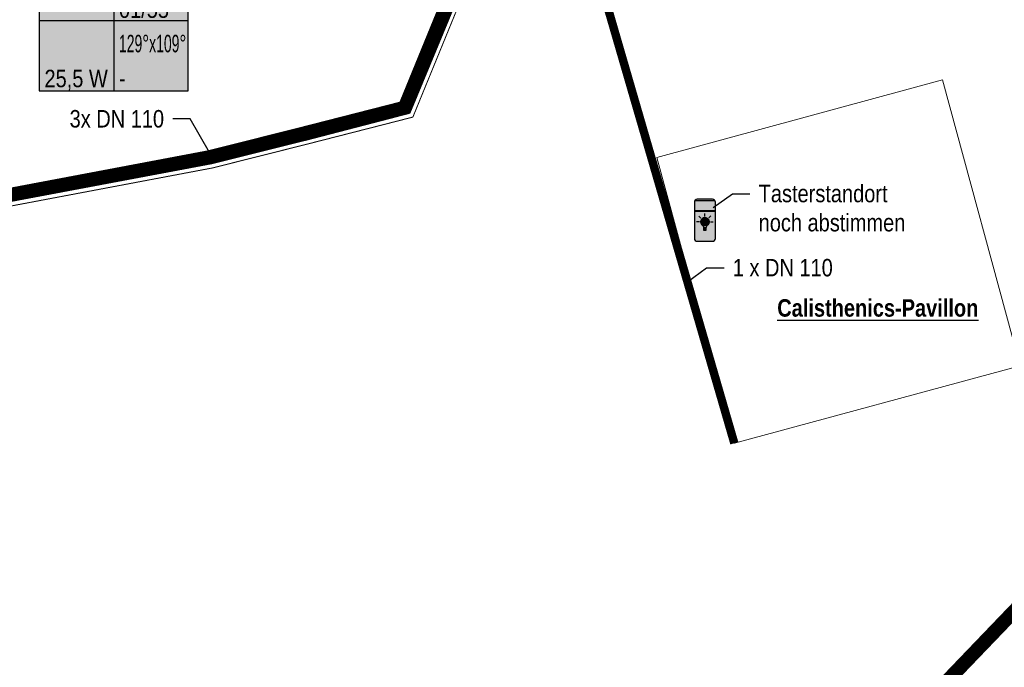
# Model space of a CAD drawing. Header units: metres. Extents: x 32339189 to 32339744, y 5702369 to 5702760.
# Tile 19 of 48: x 32339310 to 32339345, y 5702566 to 5702589. Entities that reach past the tile are written whole.
import ezdxf
from ezdxf import colors
from ezdxf.entities.mleader import LeaderData, LeaderLine
from ezdxf.enums import TextEntityAlignment as Align
from ezdxf.lldxf.tags import DXFTag
from ezdxf.math import Vec2, Vec3

# ---------------------------------------------------------------- set-up
doc = ezdxf.new("R2010")
doc.units = ezdxf.units.M
doc.header["$MEASUREMENT"] = 0
doc.linetypes.add('19', pattern=[0.5, 0.25, -0.25])
for name, color, linetype, lineweight in [('LRS Erdung', 1, 'Continuous', 25), ('LRS-Trasse und Kabelzugschächte', 252, 'Continuous', 25), ('LRS_Detail', 7, 'Continuous', 25)]:
    doc.layers.add(name, color=color, linetype=linetype, lineweight=lineweight)
for name, color, linetype in [('LRS-Kabel', 5, 'Continuous'), ('LRS_Bauabschnitte', 10, 'Continuous'), ('LRS_BM', 7, 'Continuous'), ('LRS_Kodierungsfahne_D2.1', 231, 'Continuous'), ('LRS_Kodierungsfahnen', 7, 'Continuous'), ('LRS_L', 7, 'Continuous'), ('LRS_TXT', 7, 'Continuous')]:
    doc.layers.add(name, color=color, linetype=linetype)
doc.styles.add('lrs-1_0250', font='ARIALN.TTF', dxfattribs={"height": 0.625})
doc.styles.add('lrs-txt', font='ARIALN.TTF', dxfattribs={"height": 1})
tags = doc.linetypes.add('2512', pattern=[0.36, 0.18, -0.18]).pattern_tags.tags
tags[6:7] = [DXFTag(74, 4), DXFTag(75, 0), DXFTag(340, '0'), DXFTag(46, 1.0), DXFTag(50, 0.0), DXFTag(44, 0.0), DXFTag(45, 0.0)]
tags[4:5] = [DXFTag(74, 4), DXFTag(75, 0), DXFTag(340, '0'), DXFTag(46, 1.0), DXFTag(50, 0.0), DXFTag(44, 0.0), DXFTag(45, 0.0)]
doc.dimstyles.new('lrs_1_0250', dxfattribs={"dimtxt": 0.625, "dimasz": 0.3125, "dimexe": 0.3125, "dimexo": 0.625, "dimgap": 0.3125, "dimtad": 1, "dimzin": 5, "dimdsep": 46, "dimtxsty": 'lrs-1_0250', "dimblk1": 'OBLIQUE', "dimblk2": 'OBLIQUE', "dimsah": 1, "dimcen": -0.3125, "dimdle": 0.3125, "dimclrd": 256, "dimclre": 256, "dimclrt": 256, "dimadec": 0, "dimazin": 0, "dimtfac": 1, "dimtix": 1, "dimtmove": 2, "dimatfit": 3, "dimldrblk": 'OBLIQUE', "dimfxl": 1, "dimtolj": 1, "dimtzin": 5, "dimlwd": -1, "dimlwe": -1, "dimarcsym": 0})

# ---------------------------------------------------------------- blocks, each defined once
blk = doc.blocks.new('_None')
blk = doc.blocks.new('_OBLIQUE')
at = {"color": 0, "linetype": 'ByBlock'}
blk.add_line((-0.5, -0.5), (0.5, 0.5), dxfattribs=at)
blk = doc.blocks.new('*D23')
at = {"layer": 'DEFPOINTS', "color": 0}
for p in [(32339350.427, 5702572.481), (32339352.255, 5702570.776), (32339333.378, 5702554.196)]:
    blk.add_point(p, dxfattribs=at)
at = {"layer": 'LRS_BM'}
for p, q in [((32339350.884, 5702572.055), (32339352.484, 5702570.563)), ((32339334.993, 5702552.263), (32339352.468, 5702571.005)), ((32339333.835, 5702553.77), (32339335.434, 5702552.279))]:
    blk.add_line(p, q, dxfattribs=at)
at = {"layer": 'LRS_BM', "xscale": 0.3125, "yscale": 0.3125, "zscale": 0.3125}
for p, rotation in [((32339352.255, 5702570.776), 47.00189417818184), ((32339335.206, 5702552.492), 227.0018941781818)]:
    blk.add_blockref('_OBLIQUE', p, dxfattribs=dict(at, rotation=rotation))
at = {"layer": 'LRS_BM', "insert": (32339343.269, 5702562.065), "char_height": 0.625, "attachment_point": 5, "rotation": 47.0019, "style": 'lrs-1_0250', "bg_fill": 3, "box_fill_scale": 1.25, "bg_fill_color": 257, "bg_fill_transparency": 0}
blk.add_mtext('\\A1;25.00', dxfattribs=at)
blk = doc.blocks.new('LRS_LF_1_250')
blk.add_hatch(color=256).paths.add_polyline_path([(0, 0), (5.333, 0), (5.333, 5), (0, 5)])
at = {"color": 7}
for p, q in [((2.667, 5), (2.667, 0)), ((5.333, 2.5), (0, 2.5))]:
    blk.add_line(p, q, dxfattribs=at)
blk.add_lwpolyline([(0, 0), (5.333, 0), (5.333, 5), (0, 5)], close=True, dxfattribs=at)
at = {"color": 7, "style": 'lrs-txt'}
for tag, height, p in [('LEUCHTENTYP', 0.156, (0.187, 4.812)), ('STROMKREIS', 0.156, (2.854, 4.812)), ('F1', 0.625, (2.854, 4.188)), ('LEUCHTEN_NR.', 0.156, (2.854, 3.546)), ('00/00', 0.625, (2.854, 2.919)), ('LAMPEN', 0.156, (0.187, 2.312)), ('OPTIK', 0.156, (2.854, 2.312)), ('-', 0.625, (0.187, 1.688)), ('-', 0.625, (2.854, 1.688)), ('LEISTUNG', 0.156, (0.187, 1.062)), ('ZUBEHÖR', 0.156, (2.854, 1.062)), ('-W', 0.625, (0.187, 0.438)), ('-', 0.625, (2.854, 0.438))]:
    blk.add_attdef(tag, text='', height=height, dxfattribs=at).set_placement(p, align=Align.MIDDLE_LEFT)
blk.add_attdef('TYP', text='', height=0.625, dxfattribs=at).set_placement((1.253, 3.543), align=Align.MIDDLE_CENTER)
blk = doc.blocks.new('glühlampe')
h = blk.add_hatch(color=256)
h.dxf.hatch_style = 1
h.paths.add_polyline_path([(32340564.496, 5702656.866, 4.001894), (32340564.431, 5702656.743, 0.249882)])
at = {"layer": 'LRS_Detail'}
h = blk.add_hatch(color=256, dxfattribs=at)
h.dxf.hatch_style = 1
h.paths.add_polyline_path([(32340564.299, 5702656.647), (32340564.399, 5702656.647), (32340564.399, 5702656.662), (32340564.299, 5702656.662)])
h = blk.add_hatch(color=256, dxfattribs=at)
h.dxf.hatch_style = 1
h.paths.add_polyline_path([(32340564.299, 5702656.616), (32340564.399, 5702656.616), (32340564.399, 5702656.631), (32340564.299, 5702656.631)])
h = blk.add_hatch(color=256, dxfattribs=at)
h.dxf.hatch_style = 1
h.paths.add_polyline_path([(32340564.299, 5702656.602), (32340564.399, 5702656.602), (32340564.399, 5702656.587), (32340564.299, 5702656.587)])
blk.add_circle((32340564.348, 5702656.866), 0.148)
for points in [[(32340564.207, 5702657.005), (32340564.137, 5702657.076)], [(32340564.347, 5702657.064), (32340564.347, 5702657.164)], [(32340564.488, 5702657.007), (32340564.558, 5702657.078)], [(32340564.15, 5702656.865), (32340564.05, 5702656.865)], [(32340564.546, 5702656.867), (32340564.646, 5702656.867)], [(32340564.299, 5702656.662), (32340564.399, 5702656.662)], [(32340564.299, 5702656.647), (32340564.399, 5702656.647)], [(32340564.299, 5702656.647), (32340564.399, 5702656.647)], [(32340564.299, 5702656.632), (32340564.399, 5702656.632)], [(32340564.299, 5702656.631), (32340564.399, 5702656.631)], [(32340564.299, 5702656.617), (32340564.399, 5702656.617)], [(32340564.299, 5702656.616), (32340564.399, 5702656.616)], [(32340564.299, 5702656.602), (32340564.399, 5702656.602)], [(32340564.299, 5702656.587), (32340564.399, 5702656.587)], [(32340564.299, 5702656.572), (32340564.399, 5702656.572)]]:
    blk.add_lwpolyline(points, dxfattribs=at)
blk.add_lwpolyline([(32340564.431, 5702656.743, 3.204804), (32340564.431, 5702656.743, 3.328131), (32340564.267, 5702656.742), (32340564.286, 5702656.71, -0.131381), (32340564.299, 5702656.66), (32340564.299, 5702656.572), (32340564.399, 5702656.572), (32340564.399, 5702656.66, -0.131381), (32340564.413, 5702656.71)], format="xyb", close=True, dxfattribs=at)
blk = doc.blocks.new('taster vandale')
at = {"layer": 'LRS_Detail'}
h = blk.add_hatch(color=40, dxfattribs=at)
h.dxf.hatch_style = 1
h.paths.add_polyline_path([(32340563.973, 5702657.139), (32340564.723, 5702657.139), (32340564.723, 5702656.158, -0.414214), (32340564.623, 5702656.058), (32340564.073, 5702656.058, -0.414214), (32340563.973, 5702656.158)])
h.paths.add_polyline_path([(32340564.267, 5702656.624), (32340564.286, 5702656.593, -0.12712), (32340564.299, 5702656.544, -0.004191), (32340564.299, 5702656.543), (32340564.299, 5702656.529), (32340564.299, 5702656.514), (32340564.299, 5702656.499), (32340564.299, 5702656.484), (32340564.299, 5702656.469), (32340564.299, 5702656.454), (32340564.399, 5702656.454), (32340564.399, 5702656.469), (32340564.399, 5702656.484), (32340564.399, 5702656.499), (32340564.399, 5702656.514), (32340564.399, 5702656.529), (32340564.399, 5702656.543, -0.004191), (32340564.399, 5702656.544, -0.12712), (32340564.413, 5702656.593), (32340564.431, 5702656.626, 3.328131), (32340564.267, 5702656.624)], flags=16)
h.paths.add_polyline_path([(32340563.994, 5702657.519), (32340564.703, 5702657.519, -0.164403), (32340564.723, 5702657.458), (32340564.723, 5702657.159), (32340563.973, 5702657.159), (32340563.973, 5702657.458, -0.164403), (32340563.994, 5702657.519)])
h = blk.add_hatch(color=256, dxfattribs=at)
h.dxf.hatch_style = 1
h.paths.add_polyline_path([(32340563.994, 5702657.519, -0.233884), (32340564.073, 5702657.558), (32340564.623, 5702657.558, -0.233884), (32340564.703, 5702657.519), (32340563.994, 5702657.519)])
blk.add_lwpolyline([(32340564.723, 5702656.158), (32340564.723, 5702657.458, 0.414214), (32340564.623, 5702657.558), (32340564.073, 5702657.558, 0.414214), (32340563.973, 5702657.458), (32340563.973, 5702656.158, 0.414214), (32340564.073, 5702656.058), (32340564.623, 5702656.058, 0.414214)], format="xyb", close=True, dxfattribs=at)
for points in [[(32340563.994, 5702657.519), (32340564.703, 5702657.519)], [(32340563.973, 5702657.159), (32340564.723, 5702657.159)], [(32340563.973, 5702657.139), (32340564.723, 5702657.139)]]:
    blk.add_lwpolyline(points, dxfattribs=at)
blk.add_blockref('glühlampe', (0, -0.117), dxfattribs=at)

msp = doc.modelspace()

# ---------------------------------------------------------------- linework, layer by layer
at = {"layer": 'LRS-Kabel', "color": 1}
msp.add_lwpolyline([(32339324.398, 5702592.005), (32339327.512, 5702590.697), (32339330.837, 5702590.671), (32339335.615, 5702574.268)], dxfattribs=at)
at = {"layer": 'LRS-Trasse und Kabelzugschächte'}
for points, const_width in [([(32339325.708, 5702590.915), (32339323.808, 5702586.276), (32339320.17, 5702585.347), (32339316.837, 5702584.509), (32339309.135, 5702583.056), (32339301.93, 5702582.723), (32339300.913, 5702582.797)], 0.5), ([(32339326.472, 5702591.196), (32339327.497, 5702590.776), (32339330.822, 5702590.75), (32339335.615, 5702574.268)], 0.3)]:
    msp.add_lwpolyline(points, dxfattribs=dict(at, const_width=const_width))
at = {"layer": 'LRS_Bauabschnitte', "color": 242, "linetype": '19', "ltscale": 20, "true_color": 0xcd2027, "const_width": 0.5}
for points in [[(32339435.36, 5702596.276), (32339384.529, 5702594.994, 0.096346), (32339349.811, 5702572.606, 0.046004), (32339318.39, 5702535.618), (32339317.271, 5702534.041), (32339317.086, 5702533.773, 0.006094), (32339316.053, 5702532.241, 0.019306), (32339304.929, 5702514.488, 0.100457), (32339304.358, 5702512.935), (32339304.334, 5702512.389), (32339304.334, 5702512.389), (32339305.682, 5702512.328), (32339305.682, 5702512.327), (32339307.331, 5702512.252), (32339307.262, 5702510.754), (32339304.265, 5702510.891), (32339304.265, 5702510.89), (32339214.607, 5702514.976)], [(32339318.39, 5702535.618, -0.046004), (32339349.811, 5702572.606, -0.096346), (32339384.529, 5702594.994), (32339435.36, 5702596.271)]]:
    msp.add_lwpolyline(points, format="xyb", dxfattribs=at)
at = {"layer": 'LRS_L', "linetype": '2512', "lineweight": 15}
msp.add_lwpolyline([(32339332.842, 5702584.499), (32339343.073, 5702587.272), (32339345.846, 5702577.042), (32339335.615, 5702574.268)], close=True, dxfattribs=at)

# ---------------------------------------------------------------- block references
at = {"layer": 'LRS_Kodierungsfahne_D2.1'}
ref = msp.add_blockref('LRS_LF_1_250', (32339310.722, 5702586.883), dxfattribs=at)
ref.add_attrib('00/00', '01/55', dxfattribs={"layer": 'LRS_Kodierungsfahnen', "height": 0.625, "style": 'lrs-txt'}).set_placement((32339313.576, 5702589.803), align=Align.MIDDLE_LEFT)
ref.add_attrib('LEUCHTEN_NR.', 'LEUCHTEN_NR.', dxfattribs={"layer": 'LRS_Kodierungsfahnen', "height": 0.15625, "style": 'lrs-txt'}).set_placement((32339313.576, 5702590.429), align=Align.MIDDLE_LEFT)
ref.add_attrib('-', '-', dxfattribs={"layer": 'LRS_Kodierungsfahnen', "height": 0.625, "style": 'lrs-txt'}).set_placement((32339313.576, 5702587.321), align=Align.MIDDLE_LEFT)
ref.add_attrib('-W', '25,5 W', dxfattribs={"layer": 'LRS_Kodierungsfahnen', "height": 0.625, "style": 'lrs-txt'}).set_placement((32339310.909, 5702587.321), align=Align.MIDDLE_LEFT)
ref.add_attrib('-', '129°x109°', dxfattribs={"layer": 'LRS_Kodierungsfahnen', "height": 0.625, "style": 'lrs-txt', "width": 0.7}).set_placement((32339313.576, 5702588.571), align=Align.MIDDLE_LEFT)
ref.add_attrib('F1', '-', dxfattribs={"layer": 'LRS_Kodierungsfahnen', "height": 0.625, "style": 'lrs-txt'}).set_placement((32339313.576, 5702591.071), align=Align.MIDDLE_LEFT)
ref.add_attrib('TYP', 'D2.1', dxfattribs={"layer": 'LRS_Kodierungsfahnen', "height": 0.625, "style": 'lrs-txt'}).set_placement((32339311.975, 5702590.426), align=Align.MIDDLE_CENTER)

# ---------------------------------------------------------------- next in the draw order: dimensions: what is measured, and where the dimension line sits
at = {"layer": 'LRS_BM'}
dim = msp.add_aligned_dim(p1=(32339333.378, 5702554.196), p2=(32339350.427, 5702572.481), distance=-2.499, dimstyle='lrs_1_0250', override={"dimtfill": 1}, dxfattribs=at)
dim.commit()
dim.dimension.update_dxf_attribs({"geometry": '*D23', "text_midpoint": (32339343.269, 5702562.065)})

# ---------------------------------------------------------------- next in the draw order: leaders
at = {"layer": 'LRS-Trasse und Kabelzugschächte', "color": 7}
ml = msp.add_multileader_mtext('Standard', dxfattribs=at)
ml.set_content('3x DN 110', color=7, style='lrs-1_0250')
ml.set_leader_properties(color=256, linetype='ByLayer', lineweight=30)
ml.set_arrow_properties(name='NONE')
ml.build(insert=Vec2(0, 0))
ml.multileader.update_dxf_attribs({"dogleg_length": 0.625, "arrow_head_size": 0.625})
ctx = ml.context
ctx.base_point, ctx.char_height, ctx.arrow_head_size, ctx.landing_gap_size, ctx.plane_origin = Vec3(32339311.56, 5702585.874), 0.625, 0.625, 0.312, Vec3(32339316.816, 5702586.374)
ctx.text_align_type = 2
notes = []
notes.append((ctx, [(0, (1, 1, 0), (32339316.128, 5702585.874), (-1, 0), 0.625, [(0, [(32339316.816, 5702584.674)], 256, [])])]))
ctx.mtext.insert, ctx.mtext.alignment = Vec3(32339315.191, 5702586.192), 3
ctx.mtext.has_bg_fill, ctx.mtext.bg_color, ctx.mtext.bg_scale_factor, ctx.mtext.bg_transparency, ctx.mtext.use_window_bg_color = 1, -1027028792, 1.5, 0, 1
at = {"layer": 'LRS-Trasse und Kabelzugschächte'}
ml = msp.add_multileader_mtext('Standard', dxfattribs=at)
ml.set_content('1 x DN 110', color=256, style='lrs-1_0250')
ml.set_leader_properties(color=256, linetype='ByLayer', lineweight=30)
ml.set_arrow_properties(name='NONE')
ml.build(insert=Vec2(0, 0))
ml.multileader.update_dxf_attribs({"dogleg_length": 0.625, "arrow_head_size": 0.625})
ctx = ml.context
ctx.base_point, ctx.char_height, ctx.arrow_head_size, ctx.landing_gap_size, ctx.plane_origin = Vec3(32339335.247, 5702580.547), 0.625, 0.625, 0.312, Vec3(32339335.778, 5702581.343)
notes.append((ctx, [(0, (1, 1, 0), (32339334.622, 5702580.547), (1, 0), 0.625, [(0, [(32339333.934, 5702580.047)], 256, [])])]))
ctx.mtext.insert = Vec3(32339335.559, 5702580.865)
ctx.mtext.has_bg_fill, ctx.mtext.bg_color, ctx.mtext.bg_scale_factor, ctx.mtext.bg_transparency, ctx.mtext.use_window_bg_color = 1, -1027028792, 1.5, 0, 1
for ctx, leaders in notes:
    for number, flags, end, landing, length, lines in leaders:
        leader = LeaderData()
        leader.index, (leader.has_last_leader_line, leader.has_dogleg_vector, leader.attachment_direction) = number, flags
        leader.last_leader_point, leader.dogleg_vector, leader.dogleg_length = Vec3(end), Vec3(landing), length
        for number, points, colour, breaks in lines:
            line = LeaderLine()
            line.index, line.vertices, line.color, line.breaks = number, Vec3.list(points), colors.encode_raw_color(colour), breaks
            leader.lines.append(line)
        ctx.leaders.append(leader)

# ---------------------------------------------------------------- next in the draw order: linework, layer by layer
at = {"layer": 'LRS Erdung', "const_width": 0.035}
msp.add_lwpolyline([(32339324.374, 5702591.948), (32339326.249, 5702591.179), (32339324.103, 5702585.941), (32339323.613, 5702585.814), (32339320.268, 5702584.96), (32339316.923, 5702584.119), (32339309.181, 5702582.658), (32339301.082, 5702582.283), (32339298.626, 5702582.462), (32339298.428, 5702582.871)], dxfattribs=at)
at = {"layer": 'LRS-Kabel', "color": 3}
for points in [[(32339324.224, 5702591.577), (32339325.588, 5702591.018), (32339323.698, 5702586.404), (32339323.476, 5702586.346), (32339320.133, 5702585.493), (32339316.805, 5702584.656), (32339309.117, 5702583.205), (32339301.932, 5702582.873), (32339298.887, 5702583.094), (32339298.635, 5702583.621, 0.112408), (32339286.812, 5702594.332, -0.009243), (32339279.698, 5702597.89), (32339278.522, 5702595.644)], [(32339324.262, 5702591.669), (32339325.719, 5702591.072), (32339323.772, 5702586.32), (32339323.501, 5702586.25), (32339320.158, 5702585.396), (32339316.827, 5702584.558), (32339309.129, 5702583.106), (32339301.931, 5702582.773), (32339298.824, 5702582.996), (32339298.58, 5702583.577, 0.11193), (32339286.766, 5702594.243, -0.006104), (32339282.051, 5702596.565), (32339281.189, 5702594.864)]]:
    msp.add_lwpolyline(points, format="xyb", dxfattribs=at)
at = {"layer": 'LRS-Kabel', "color": 42}
msp.add_lwpolyline([(32339324.337, 5702591.854), (32339325.98, 5702591.182), (32339323.919, 5702586.151), (32339323.551, 5702586.056), (32339320.207, 5702585.202), (32339316.87, 5702584.363), (32339309.152, 5702582.907), (32339301.928, 5702582.573), (32339298.769, 5702582.819), (32339298.769, 5702582.819), (32339298.355, 5702583.635, 0.03954), (32339294.683, 5702588.01), (32339294.455, 5702588.232), (32339293.519, 5702586.728)], format="xyb", dxfattribs=at)
at = {"layer": 'LRS-Kabel', "color": 4}
msp.add_lwpolyline([(32339324.371, 5702591.918), (32339326.105, 5702591.203), (32339323.987, 5702586.067), (32339323.556, 5702585.956), (32339320.24, 5702585.108), (32339316.903, 5702584.269), (32339309.142, 5702582.807), (32339301.963, 5702582.479), (32339300.497, 5702582.586)], dxfattribs=at)
at = {"layer": 'LRS-Kabel', "color": 1}
msp.add_lwpolyline([(32339324.3, 5702591.762), (32339325.849, 5702591.127), (32339323.845, 5702586.236), (32339323.526, 5702586.153), (32339320.182, 5702585.299), (32339316.848, 5702584.461), (32339309.141, 5702583.006), (32339301.93, 5702582.673), (32339298.811, 5702582.9), (32339298.511, 5702583.555, 0.085222), (32339290.651, 5702591.557), (32339289.697, 5702590.143)], format="xyb", dxfattribs=at)

# ---------------------------------------------------------------- next in the draw order: texts
at = {"layer": 'LRS_TXT', "insert": (32339340.753, 5702579.107), "char_height": 0.625, "width": 7, "attachment_point": 5, "style": 'lrs-1_0250', "bg_fill": 3, "box_fill_scale": 1.5, "bg_fill_color": 256, "bg_fill_transparency": 0}
msp.add_mtext('{\\fArial Narrow|b1|i0|c0|p34;\\LCalisthenics-Pavillon}', dxfattribs=at)

# ---------------------------------------------------------------- next in the draw order: leaders
at = {"layer": 'LRS-Trasse und Kabelzugschächte'}
ml = msp.add_multileader_mtext('Standard', dxfattribs=at)
ml.set_content('Tasterstandort \\Pnoch abstimmen', color=256, style='lrs-1_0250')
ml.set_leader_properties(color=256, linetype='ByLayer', lineweight=30)
ml.set_arrow_properties(name='NONE')
ml.build(insert=Vec2(0, 0))
ml.multileader.update_dxf_attribs({"dogleg_length": 0.625, "arrow_head_size": 0.625})
ctx = ml.context
ctx.base_point, ctx.char_height, ctx.arrow_head_size, ctx.landing_gap_size, ctx.plane_origin = Vec3(32339336.174, 5702583.199), 0.625, 0.625, 0.312, Vec3(32339336.704, 5702583.995)
notes = []
notes.append((ctx, [(0, (1, 1, 0), (32339335.549, 5702583.199), (1, 0), 0.625, [(0, [(32339334.861, 5702582.699)], 256, [])])]))
ctx.mtext.insert = Vec3(32339336.486, 5702583.517)
ctx.mtext.has_bg_fill, ctx.mtext.bg_color, ctx.mtext.bg_scale_factor, ctx.mtext.bg_transparency, ctx.mtext.use_window_bg_color = 1, -1027028792, 1.5, 0, 1
for ctx, leaders in notes:
    for number, flags, end, landing, length, lines in leaders:
        leader = LeaderData()
        leader.index, (leader.has_last_leader_line, leader.has_dogleg_vector, leader.attachment_direction) = number, flags
        leader.last_leader_point, leader.dogleg_vector, leader.dogleg_length = Vec3(end), Vec3(landing), length
        for number, points, colour, breaks in lines:
            line = LeaderLine()
            line.index, line.vertices, line.color, line.breaks = number, Vec3.list(points), colors.encode_raw_color(colour), breaks
            leader.lines.append(line)
        ctx.leaders.append(leader)

# ---------------------------------------------------------------- next in the draw order: block references
at = {"layer": 'LRS_Detail'}
msp.add_blockref('taster vandale', (-1229.788, -74.56), dxfattribs=at)

doc.saveas('drawing.dxf')
